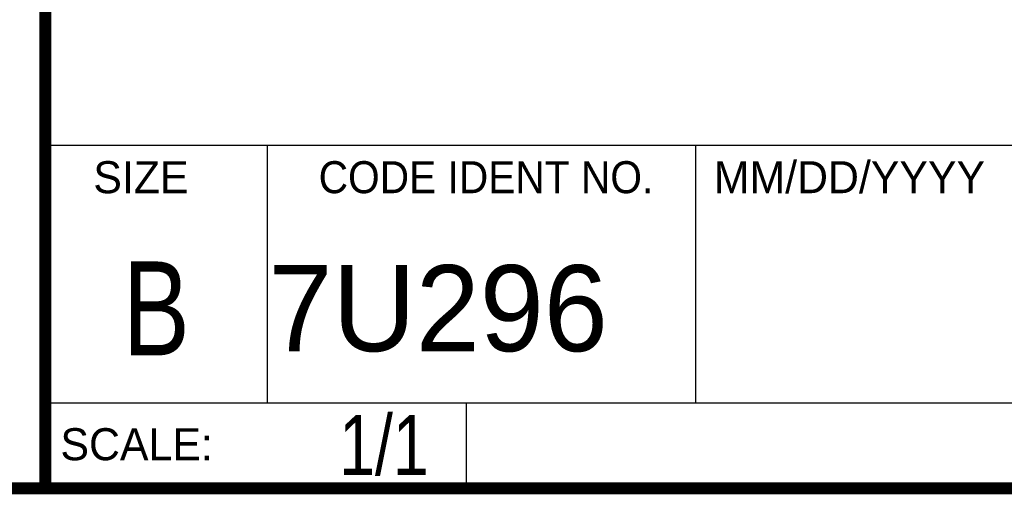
# Model space of a CAD drawing. Header units: inches. Extents: x 0.2 to 16.8, y 0.1 to 10.8.
# Tile 3 of 9: x 13.023 to 14.659, y 0.249 to 1.038. Entities that reach past the tile are written whole.
import ezdxf
from ezdxf.enums import TextEntityAlignment as Align

# ---------------------------------------------------------------- set-up
doc = ezdxf.new("R2010")
doc.units = ezdxf.units.IN
doc.header["$LTSCALE"] = 0.935
doc.header["$MEASUREMENT"] = 0
doc.layers.get('0').update_dxf_attribs({"linetype": 'CONTINUOUS'})
doc.styles.get("Standard").update_dxf_attribs({"font": 'txt', "width": 0.8})

msp = doc.modelspace()

# ---------------------------------------------------------------- linework, layer by layer
at = {"color": 2, "linetype": 'CONTINUOUS'}
for p, q in [((13.0652, 1.9695), (13.0652, 0.2605)), ((13.0652, 0.8295), (16.745, 0.8295)), ((13.434, 0.8295), (13.434, 0.4005)), ((14.146, 0.8295), (14.146, 0.4005)), ((13.0652, 0.4005), (16.745, 0.4005)), ((13.765, 0.4005), (13.765, 0.2605)), ((13.0652, 0.2605), (16.745, 0.2605))]:
    msp.add_line(p, q, dxfattribs=at)
at = {"color": 7, "linetype": 'CONTINUOUS', "const_width": 0.02}
for points in [[(13.0653, 1.9707), (13.0653, 0.2586)], [(0.25, 0.2586), (16.75, 0.2586)]]:
    msp.add_lwpolyline(points, dxfattribs=at)

# ---------------------------------------------------------------- texts
at = {"color": 2, "linetype": 'CONTINUOUS'}
for s, p in [('SIZE', (13.1451, 0.7494)), ('MM/DD/YYYY', (14.1765, 0.7494)), ('SCALE:', (13.0904, 0.3053))]:
    msp.add_text(s, height=0.05325, dxfattribs=at).set_placement(p)
at = {"color": 2, "linetype": 'CONTINUOUS', "width": 0.95}
msp.add_text('CODE IDENT NO.', height=0.053254, dxfattribs=at).set_placement((13.7978, 0.7494), align=Align.CENTER)
at = {"color": 7, "linetype": 'CONTINUOUS', "width": 0.8}
msp.add_text('B', height=0.1562, dxfattribs=at).set_placement((13.2497, 0.4798), align=Align.CENTER)
at = {"color": 7, "linetype": 'CONTINUOUS'}
msp.add_text('7U296', height=0.14316, dxfattribs=at).set_placement((13.4363, 0.4866))
at = {"color": 7, "linetype": 'CONTINUOUS', "width": 0.8}
msp.add_text('1/1', height=0.1, dxfattribs=at).set_placement((13.7025, 0.2805), align=Align.RIGHT)

doc.saveas('drawing.dxf')
